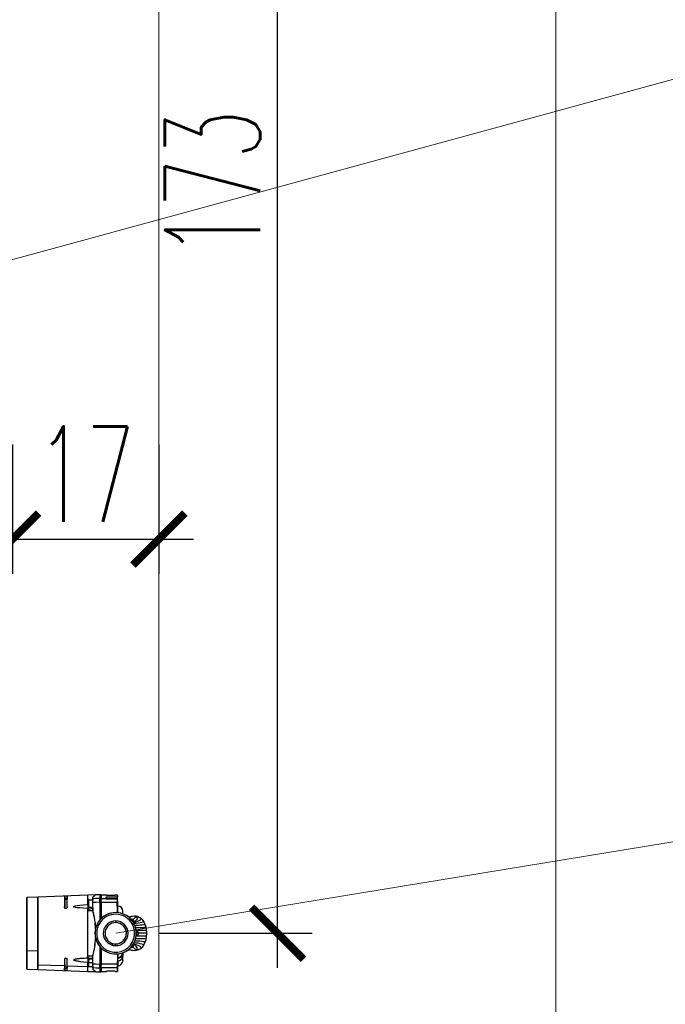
# Model space of a CAD drawing. Header units: millimetres. Extents: x -26122 to -12632, y -5851 to 1414.
# Tile 70 of 73: x -13029 to -12954, y -78 to 35. Entities that reach past the tile are written whole.
import ezdxf

# ---------------------------------------------------------------- set-up
doc = ezdxf.new("R2010")
doc.units = ezdxf.units.MM
doc.layers.add('A-INW-SC', color=30, linetype='Continuous', lineweight=13)
doc.layers.add('CS_WIDOK', color=30, linetype='Continuous')
doc.styles.add('wymiar', font='romans.shx', dxfattribs={"width": 0.6})
doc.dimstyles.new('Copy of WYM_75', dxfattribs={"dimtxt": 10, "dimasz": 8, "dimexe": 7.5, "dimexo": 7.5, "dimgap": 3, "dimtad": 1, "dimdec": 1, "dimdsep": 46, "dimtxsty": 'wymiar', "dimblk1": 'ARCHTICK', "dimblk2": 'ARCHTICK', "dimsah": 1, "dimcen": 12, "dimdle": 5, "dimclre": 5, "dimclrt": 12, "dimadec": 0, "dimazin": 0, "dimtfac": 1, "dimtdec": 1, "dimtmove": 0, "dimatfit": 3, "dimldrblk": 'ARCHTICK', "dimfxl": 1, "dimarcsym": 0})

# ---------------------------------------------------------------- blocks, each defined once
blk = doc.blocks.new('_ArchTick')
at = {"color": 0, "linetype": 'ByBlock', "const_width": 0.15}
blk.add_lwpolyline([(-0.5, -0.5), (0.5, 0.5)], dxfattribs=at)
blk = doc.blocks.new('*D80')
at = {"layer": 'CS_WIDOK', "color": 0, "lineweight": -2, "transparency": 16777216}
blk.add_line((-12999.1, -73.97), (-12999.1, 107.16), dxfattribs=at)
at = {"layer": 'CS_WIDOK', "color": 7, "lineweight": -2, "transparency": 16777216}
for p, q in [((-13007.8, 103.16), (-12995.1, 103.16)), ((-13012.78, -69.97), (-12995.1, -69.97))]:
    blk.add_line(p, q, dxfattribs=at)
at = {"layer": 'CS_WIDOK', "color": 0, "lineweight": -2, "transparency": 16777216, "xscale": 6, "yscale": 6, "zscale": 6}
for p, rotation in [((-12999.1, 103.16), 90), ((-12999.1, -69.97), 270)]:
    blk.add_blockref('_ArchTick', p, dxfattribs=dict(at, rotation=rotation))
at = {"layer": 'CS_WIDOK', "color": 7, "transparency": 16777216, "insert": (-13006.6, 16.59), "char_height": 11, "attachment_point": 5, "rotation": 90, "style": 'wymiar'}
blk.add_mtext('173', dxfattribs=at)
blk = doc.blocks.new('*D81')
at = {"layer": 'CS_WIDOK', "color": 7, "lineweight": -2, "transparency": 16777216}
for p, q in [((-13029.68, -13.54), (-13029.68, -28.47)), ((-13012.8, -13.54), (-13012.8, -28.47))]:
    blk.add_line(p, q, dxfattribs=at)
at = {"layer": 'CS_WIDOK', "color": 0, "lineweight": -2, "transparency": 16777216}
blk.add_line((-13033.68, -24.47), (-13008.8, -24.47), dxfattribs=at)
at = {"layer": 'CS_WIDOK', "color": 0, "lineweight": -2, "transparency": 16777216, "xscale": 6, "yscale": 6, "zscale": 6, "rotation": 180}
blk.add_blockref('_ArchTick', (-13029.68, -24.47), dxfattribs=at)
at = {"layer": 'CS_WIDOK', "color": 0, "lineweight": -2, "transparency": 16777216, "xscale": 6, "yscale": 6, "zscale": 6}
blk.add_blockref('_ArchTick', (-13012.8, -24.47), dxfattribs=at)
at = {"layer": 'CS_WIDOK', "color": 7, "transparency": 16777216, "insert": (-13021.24, -16.97), "char_height": 11, "attachment_point": 5, "style": 'wymiar'}
blk.add_mtext('17', dxfattribs=at)

msp = doc.modelspace()

# ---------------------------------------------------------------- linework, layer by layer
at = {"color": 7, "lineweight": 15}
for p, q in [((-12935.19, 33.61), (-13049.51, 2.38)), ((-12921.03, -54.09), (-13017.78, -69.97))]:
    msp.add_line(p, q, dxfattribs=at)
at = {"color": 7, "linetype": 'Continuous', "lineweight": 25}
for p, q in [((-13026.76, -65.8), (-13028.03, -65.85)), ((-13021.01, -65.57), (-13026.76, -65.8)), ((-13023.67, -65.74), (-13023.67, -65.96)), ((-13023.38, -65.72), (-13023.38, -65.95)), ((-13023.38, -65.74), (-13023.38, -65.97)), ((-13020.08, -65.54), (-13021.01, -65.58)), ((-13021.01, -65.91), (-13021.01, -66.04)), ((-13020.42, -65.79), (-13020.42, -66.16)), ((-13019.61, -65.52), (-13020.08, -65.54)), ((-13020.08, -65.54), (-13020.08, -65.54)), ((-13019.46, -65.54), (-13019.61, -65.52)), ((-13018.86, -65.56), (-13019.46, -65.56)), ((-13018.87, -65.75), (-13017.58, -65.75)), ((-13018.76, -65.99), (-13018.87, -65.75)), ((-13017.86, -65.62), (-13018.84, -65.62)), ((-13017.86, -65.62), (-13018.84, -65.62)), ((-13017.56, -65.56), (-13017.86, -65.56)), ((-13017.52, -66.84), (-13017.56, -65.57)), ((-13023.68, -66.42), (-13023.66, -66.42)), ((-13023.38, -66.08), (-13023.66, -66.09)), ((-13023.66, -66.27), (-13023.66, -66.31)), ((-13021.01, -66.42), (-13021.01, -66.46)), ((-13021.01, -66.42), (-13020.91, -66.42)), ((-13021.01, -66.64), (-13021.01, -66.46)), ((-13021.01, -66.74), (-13020.91, -66.75)), ((-13020.41, -66.16), (-13020.91, -66.16)), ((-13020.91, -66.58), (-13020.91, -66.38)), ((-13020.91, -66.38), (-13020.91, -66.38)), ((-13020.91, -66.38), (-13020.91, -66.58)), ((-13020.91, -66.78), (-13020.91, -66.58)), ((-13020.91, -66.58), (-13020.91, -66.78)), ((-13020.91, -66.58), (-13020.91, -66.58)), ((-13020.91, -66.78), (-13020.91, -66.78)), ((-13020.91, -66.78), (-13020.91, -66.78)), ((-13020.41, -67.01), (-13020.91, -67.01)), ((-13020.41, -67.39), (-13020.41, -66.41)), ((-13019.61, -65.96), (-13019.61, -65.96)), ((-13019.61, -66.38), (-13019.61, -66.38)), ((-13017.6, -65.99), (-13019.46, -65.99)), ((-13017.6, -66.42), (-13019.46, -66.42)), ((-13018.88, -65.99), (-13017.6, -65.99)), ((-13017.6, -65.99), (-13017.6, -65.99)), ((-13021.01, -67.36), (-13021.01, -67.1)), ((-13016.94, -67.74), (-13016.94, -67.44)), ((-13016.45, -67.97), (-13016.51, -67.95)), ((-13015.61, -68), (-13015.62, -68)), ((-13015.62, -68), (-13015.6, -68)), ((-13016.09, -68.28), (-13016.09, -68.28)), ((-13015.69, -68.83), (-13015.86, -68.92)), ((-13014.94, -68.2), (-13014.86, -68.25)), ((-13014.7, -68.39), (-13014.72, -68.37)), ((-13014.27, -69.31), (-13014.27, -69.31)), ((-13028.03, -70.17), (-13028.03, -69.77)), ((-13015.35, -69.77), (-13015.4, -69.77)), ((-13015.4, -69.77), (-13015.35, -69.77)), ((-13015.35, -70.17), (-13015.4, -70.17)), ((-13015.13, -69.97), (-13015.39, -69.97)), ((-13019.88, -71.12), (-13019.7, -71.02)), ((-13019.88, -71.12), (-13019.88, -71.12)), ((-13018.14, -71.15), (-13018.19, -71.35)), ((-13017.78, -71.41), (-13017.78, -71.21)), ((-13017.78, -71.21), (-13017.78, -71.21)), ((-13014.72, -71.58), (-13014.7, -71.56)), ((-13014.26, -70.64), (-13014.26, -70.64)), ((-13028.03, -71.95), (-13026.76, -71.98)), ((-13021.01, -72.84), (-13021.01, -72.59)), ((-13020.41, -73.54), (-13020.41, -72.56)), ((-13019.47, -71.66), (-13019.47, -71.66)), ((-13017.55, -72.75), (-13017.55, -72.58)), ((-13016.96, -72.67), (-13016.94, -72.21)), ((-13016.96, -72.25), (-13016.96, -72.22)), ((-13016.96, -72.35), (-13016.95, -72.22)), ((-13016.95, -73.13), (-13016.92, -72.2)), ((-13016.51, -72), (-13016.45, -71.98)), ((-13015.62, -71.95), (-13015.61, -71.95)), ((-13015.62, -71.95), (-13015.6, -71.95)), ((-13014.94, -71.75), (-13014.86, -71.7)), ((-13023.68, -73.74), (-13026.76, -73.64)), ((-13023.68, -73.53), (-13023.66, -73.53)), ((-13023.66, -73.53), (-13023.66, -73.53)), ((-13023.66, -73.67), (-13023.66, -73.64)), ((-13023.66, -73.86), (-13023.38, -73.86)), ((-13021.01, -73.84), (-13023.38, -73.75)), ((-13021.01, -72.79), (-13020.41, -72.84)), ((-13021.01, -73.2), (-13020.91, -73.2)), ((-13021.01, -73.53), (-13020.91, -73.53)), ((-13020.41, -72.94), (-13020.91, -72.94)), ((-13020.91, -73.25), (-13020.91, -73.14)), ((-13020.91, -73.25), (-13020.91, -73.14)), ((-13020.91, -73.48), (-13020.91, -73.25)), ((-13020.91, -73.48), (-13020.91, -73.25)), ((-13020.91, -73.25), (-13020.91, -73.25)), ((-13020.41, -73.37), (-13020.91, -73.37)), ((-13020.91, -73.6), (-13020.91, -73.48)), ((-13020.91, -73.6), (-13020.91, -73.48)), ((-13020.91, -73.48), (-13020.91, -73.48)), ((-13020.91, -73.79), (-13020.41, -73.79)), ((-13020.42, -73.79), (-13020.42, -74.16)), ((-13019.61, -73.56), (-13019.61, -73.57)), ((-13017.6, -73.53), (-13019.46, -73.53)), ((-13017.56, -74.38), (-13017.54, -73.71)), ((-13017.54, -73.13), (-13017.55, -72.84)), ((-13028.03, -74.1), (-13026.76, -74.15)), ((-13026.76, -74.15), (-13021.01, -74.37)), ((-13023.67, -74.21), (-13023.67, -73.99)), ((-13023.38, -74.21), (-13023.38, -73.98)), ((-13023.38, -74.22), (-13023.38, -74)), ((-13021.01, -74.37), (-13020.08, -74.4)), ((-13020.08, -74.41), (-13020.1, -74.4)), ((-13020.08, -74.41), (-13019.61, -74.42)), ((-13019.61, -73.99), (-13019.61, -73.99)), ((-13019.61, -74.42), (-13019.46, -74.41)), ((-13017.6, -73.96), (-13019.46, -73.96)), ((-13019.46, -74.38), (-13018.86, -74.38)), ((-13017.86, -74.33), (-13018.84, -74.33)), ((-13017.86, -74.38), (-13017.56, -74.38))]:
    msp.add_line(p, q, dxfattribs=at)
at = {"color": 7, "linetype": 'Continuous', "lineweight": 25, "flags": 128}
for points in [[(-13028.03, -68), (-13028.03, -67.71), (-13028.03, -67.44), (-13028.03, -67.19), (-13028.03, -66.95), (-13028.03, -66.74), (-13028.03, -66.54), (-13028.03, -66.37), (-13028.03, -66.22), (-13028.03, -66.09), (-13028.03, -65.99), (-13028.03, -65.92), (-13028.03, -65.87), (-13028.03, -65.85), (-13028.03, -65.86), (-13028.03, -65.89), (-13028.03, -65.95), (-13028.03, -66.03), (-13028.03, -66.14), (-13028.03, -66.28), (-13028.03, -66.44), (-13028.03, -66.62), (-13028.03, -66.82), (-13028.03, -67.05), (-13028.03, -67.29), (-13028.03, -67.55), (-13028.03, -67.83), (-13028.03, -68.12), (-13028.03, -68.42), (-13028.03, -68.73), (-13028.03, -69.05), (-13028.03, -69.38), (-13028.03, -69.71), (-13028.03, -70.04), (-13028.03, -70.37), (-13028.03, -70.7), (-13028.03, -71.03), (-13028.03, -71.35), (-13028.03, -71.65), (-13028.03, -71.95)], [(-13026.76, -65.8), (-13026.76, -65.81), (-13026.76, -65.84), (-13026.76, -65.9), (-13026.76, -65.98), (-13026.76, -66.1), (-13026.76, -66.23), (-13026.76, -66.39), (-13026.76, -66.58), (-13026.76, -66.78), (-13026.76, -67.01), (-13026.76, -67.26), (-13026.76, -67.52), (-13026.76, -67.8), (-13026.76, -68.1), (-13026.76, -68.4), (-13026.76, -68.72), (-13026.76, -69.04), (-13026.76, -69.37), (-13026.76, -69.71), (-13026.76, -70.04), (-13026.76, -70.38), (-13026.76, -70.71), (-13026.76, -71.04), (-13026.76, -71.36), (-13026.76, -71.67), (-13026.76, -71.98)], [(-13026.76, -73.64), (-13026.76, -73.47), (-13026.76, -73.27), (-13026.76, -73.05), (-13026.76, -72.82), (-13026.76, -72.56), (-13026.76, -72.29), (-13026.76, -72), (-13026.76, -71.7), (-13026.76, -71.39), (-13026.76, -71.07), (-13026.76, -70.74), (-13026.76, -70.41), (-13026.76, -70.07), (-13026.76, -69.74), (-13026.76, -69.4), (-13026.76, -69.07), (-13026.76, -68.75), (-13026.76, -68.43), (-13026.76, -68.12), (-13026.76, -67.83), (-13026.76, -67.55), (-13026.76, -67.28), (-13026.76, -67.03), (-13026.76, -66.8), (-13026.76, -66.6), (-13026.76, -66.41), (-13026.76, -66.25), (-13026.76, -66.11), (-13026.76, -65.99), (-13026.76, -65.9), (-13026.76, -65.84), (-13026.76, -65.81), (-13026.76, -65.8)], [(-13023.68, -65.76), (-13023.68, -65.74), (-13023.67, -65.74)], [(-13023.68, -65.76), (-13023.68, -65.82), (-13023.68, -65.92), (-13023.68, -66.03), (-13023.68, -66.16), (-13023.68, -66.31), (-13023.68, -66.49), (-13023.68, -66.68), (-13023.68, -66.88)], [(-13023.38, -65.72), (-13023.38, -65.73), (-13023.38, -65.74)], [(-13023.38, -66.87), (-13023.38, -66.66), (-13023.38, -66.47), (-13023.38, -66.3), (-13023.38, -66.15), (-13023.38, -66.01), (-13023.38, -65.9), (-13023.38, -65.81), (-13023.38, -65.74)], [(-13021.01, -66.42), (-13021.01, -66.23), (-13021.01, -66.06), (-13021.01, -65.92), (-13021.01, -65.8), (-13021.01, -65.7), (-13021.01, -65.63), (-13021.01, -65.59), (-13021.01, -65.58)], [(-13020.08, -65.54), (-13020.12, -65.57), (-13020.23, -65.65), (-13020.42, -65.79)], [(-13020.41, -65.98), (-13020.42, -65.87), (-13020.42, -65.79)], [(-13020.08, -65.54), (-13020.09, -65.54), (-13020.1, -65.55)], [(-13019.61, -65.52), (-13019.61, -65.53), (-13019.61, -65.55), (-13019.61, -65.61), (-13019.61, -65.7), (-13019.61, -65.81), (-13019.61, -65.96)], [(-13019.46, -65.54), (-13019.46, -65.54), (-13019.46, -65.57), (-13019.46, -65.63), (-13019.46, -65.71), (-13019.46, -65.83), (-13019.46, -65.97)], [(-13018.88, -65.99), (-13018.88, -65.86), (-13018.87, -65.75)], [(-13018.84, -65.62), (-13018.86, -65.57), (-13018.86, -65.57)], [(-13017.86, -65.56), (-13017.86, -65.56), (-13017.86, -65.62)], [(-13017.56, -65.57), (-13017.56, -65.57), (-13017.57, -65.63), (-13017.58, -65.75)], [(-13017.57, -66.14), (-13017.58, -65.93), (-13017.58, -65.75)], [(-13028.03, -71.84), (-13028.03, -71.38), (-13028.03, -70.89), (-13028.03, -70.39), (-13028.03, -69.88), (-13028.03, -69.38), (-13028.03, -68.88), (-13028.03, -68.4), (-13028.03, -67.95), (-13028.03, -67.53), (-13028.03, -67.16), (-13028.03, -66.83), (-13028.03, -66.56), (-13028.03, -66.34), (-13028.03, -66.19), (-13028.03, -66.1), (-13028.03, -66.09)], [(-13023.67, -66.99), (-13023.68, -66.93), (-13023.68, -66.88)], [(-13023.38, -66.97), (-13023.39, -67.01), (-13023.41, -67.05), (-13023.45, -67.09), (-13023.48, -67.11), (-13023.5, -67.12), (-13023.52, -67.12), (-13023.54, -67.12), (-13023.57, -67.12), (-13023.6, -67.1), (-13023.64, -67.07), (-13023.66, -67.03), (-13023.67, -66.99)], [(-13023.66, -67.03), (-13023.66, -66.87), (-13023.66, -66.59), (-13023.66, -66.37), (-13023.66, -66.21), (-13023.66, -66.12), (-13023.66, -66.09)], [(-13023.66, -66.09), (-13023.66, -66.13), (-13023.66, -66.25)], [(-13023.66, -66.25), (-13023.66, -66.26), (-13023.66, -66.27)], [(-13023.66, -66.31), (-13023.66, -66.34), (-13023.66, -66.38), (-13023.66, -66.4), (-13023.66, -66.42)], [(-13023.66, -66.42), (-13023.66, -66.65), (-13023.66, -66.96), (-13023.66, -67.03)], [(-13023.38, -65.95), (-13023.38, -65.96), (-13023.38, -65.97)], [(-13023.38, -65.96), (-13023.38, -65.98), (-13023.38, -66.04), (-13023.38, -66.08)], [(-13023.38, -65.97), (-13023.38, -66), (-13023.38, -66.04), (-13023.38, -66.08), (-13023.38, -66.08)], [(-13023.38, -66.86), (-13023.38, -66.75), (-13023.38, -66.57), (-13023.38, -66.4), (-13023.38, -66.26), (-13023.38, -66.14), (-13023.38, -66.04), (-13023.38, -65.97)], [(-13023.38, -66.87), (-13023.38, -66.93), (-13023.38, -66.97)], [(-13021.01, -67.1), (-13021.5, -67.08), (-13021.9, -67.05), (-13022.22, -67.02), (-13022.4, -66.99), (-13022.53, -66.96), (-13022.61, -66.94), (-13022.63, -66.92), (-13022.64, -66.92), (-13022.64, -66.91), (-13022.64, -66.9), (-13022.63, -66.89), (-13022.61, -66.88), (-13022.53, -66.85), (-13022.4, -66.81), (-13022.22, -66.78), (-13021.9, -66.74), (-13021.5, -66.69), (-13021.01, -66.64)], [(-13021.01, -66.64), (-13021.01, -66.73), (-13021.01, -66.81), (-13021.01, -66.89), (-13021.01, -66.95), (-13021.01, -67.01), (-13021.01, -67.06), (-13021.01, -67.09), (-13021.01, -67.1)], [(-13020.91, -67.01), (-13020.91, -66.99), (-13020.91, -66.95), (-13020.91, -66.88), (-13020.91, -66.79), (-13020.91, -66.69), (-13020.91, -66.58), (-13020.91, -66.47), (-13020.91, -66.37), (-13020.91, -66.28), (-13020.91, -66.21), (-13020.91, -66.17), (-13020.91, -66.16)], [(-13020.91, -66.16), (-13020.91, -66.17), (-13020.91, -66.21), (-13020.91, -66.28), (-13020.91, -66.37), (-13020.91, -66.47), (-13020.91, -66.58), (-13020.91, -66.69), (-13020.91, -66.79), (-13020.91, -66.88), (-13020.91, -66.95), (-13020.91, -66.99), (-13020.91, -67.01)], [(-13020.42, -67.01), (-13020.42, -67.06), (-13020.41, -67.11)], [(-13019.61, -65.96), (-13020.06, -65.97), (-13020.41, -65.98)], [(-13019.61, -66.38), (-13020.06, -66.4), (-13020.41, -66.41)], [(-13019.61, -66.38), (-13019.61, -66.24), (-13019.61, -66.11), (-13019.61, -66.02), (-13019.61, -65.96)], [(-13019.46, -65.97), (-13019.55, -65.97), (-13019.61, -65.96)], [(-13019.61, -66.38), (-13019.61, -67.03), (-13019.61, -67.68), (-13019.61, -68.33), (-13019.61, -68.44)], [(-13019.46, -66.39), (-13019.55, -66.39), (-13019.61, -66.38)], [(-13019.46, -66.39), (-13019.46, -66.25), (-13019.46, -66.12), (-13019.46, -66.03), (-13019.46, -65.97)], [(-13019.46, -66.33), (-13019.46, -66.29), (-13019.46, -66.29), (-13019.46, -66.32), (-13019.46, -66.34)], [(-13019.46, -66.39), (-13019.46, -67.04), (-13019.46, -67.68), (-13019.46, -68.27)], [(-13017.57, -66.14), (-13017.58, -66.06), (-13017.6, -65.99)], [(-13017.58, -67.6), (-13017.58, -67.31), (-13017.6, -66.42)], [(-13017.51, -67.61), (-13017.51, -67.57), (-13017.51, -67.52), (-13017.52, -67.46), (-13017.52, -67.38), (-13017.52, -67.34), (-13017.52, -67.3), (-13017.52, -67.25), (-13017.52, -67.17), (-13017.52, -67.1), (-13017.52, -67.04), (-13017.52, -66.99), (-13017.52, -66.94), (-13017.52, -66.92), (-13017.52, -66.9), (-13017.52, -66.88), (-13017.52, -66.86), (-13017.52, -66.84), (-13017.52, -66.84)], [(-13028.03, -71.95), (-13028.03, -72.24), (-13028.03, -72.51), (-13028.03, -72.76), (-13028.03, -73), (-13028.03, -73.21), (-13028.03, -73.41), (-13028.03, -73.58), (-13028.03, -73.73), (-13028.03, -73.85), (-13028.03, -73.95), (-13028.03, -74.03), (-13028.03, -74.08), (-13028.03, -74.1), (-13028.03, -74.09), (-13028.03, -74.06), (-13028.03, -74), (-13028.03, -73.92), (-13028.03, -73.81), (-13028.03, -73.67), (-13028.03, -73.51), (-13028.03, -73.33), (-13028.03, -73.12), (-13028.03, -72.9), (-13028.03, -72.66), (-13028.03, -72.4), (-13028.03, -72.12), (-13028.03, -71.83), (-13028.03, -71.53), (-13028.03, -71.21), (-13028.03, -70.89), (-13028.03, -70.57), (-13028.03, -70.24), (-13028.03, -69.91), (-13028.03, -69.57), (-13028.03, -69.24), (-13028.03, -68.92), (-13028.03, -68.6), (-13028.03, -68.29), (-13028.03, -68)], [(-13028.03, -68.11), (-13028.03, -68.5), (-13028.03, -68.91), (-13028.03, -69.34), (-13028.03, -69.77)], [(-13021.01, -67.16), (-13021.01, -67.24), (-13021.01, -67.38)], [(-13021.01, -72.57), (-13021.01, -72.28), (-13021.01, -71.98), (-13021.01, -71.66), (-13021.01, -71.34), (-13021.01, -71), (-13021.01, -70.66), (-13021.01, -70.32), (-13021.01, -69.97), (-13021.01, -69.63), (-13021.01, -69.28), (-13021.01, -68.94), (-13021.01, -68.61), (-13021.01, -68.29), (-13021.01, -67.97), (-13021.01, -67.67), (-13021.01, -67.38)], [(-13021.01, -72.53), (-13021.01, -72.43), (-13021.01, -71.98), (-13021.01, -71.5), (-13021.01, -71.01), (-13021.01, -70.49), (-13021.01, -69.97), (-13021.01, -69.45), (-13021.01, -68.94), (-13021.01, -68.44), (-13021.01, -67.97), (-13021.01, -67.52), (-13021.01, -67.47)], [(-13020.41, -67.11), (-13020.41, -67.23), (-13020.41, -67.37)], [(-13020.41, -67.39), (-13020.41, -67.38), (-13020.41, -67.37)], [(-13020.41, -67.37), (-13020.41, -67.38), (-13020.4, -67.39)], [(-13016.45, -67.99), (-13016.45, -67.99), (-13016.45, -67.97), (-13016.45, -67.97)], [(-13015.31, -68.11), (-13015.27, -68.2), (-13015.3, -68.31), (-13015.37, -68.42), (-13015.48, -68.52), (-13015.58, -68.58), (-13015.72, -68.64), (-13015.8, -68.66)], [(-13017.78, -68.54), (-13017.78, -68.65), (-13017.78, -68.74)], [(-13015.87, -68.56), (-13015.83, -68.48), (-13015.79, -68.4)], [(-13015.77, -68.65), (-13015.77, -68.65), (-13015.8, -68.65), (-13015.8, -68.65)], [(-13014.86, -68.25), (-13014.84, -68.31), (-13014.87, -68.38), (-13014.97, -68.45), (-13015.12, -68.53), (-13015.3, -68.61), (-13015.51, -68.68), (-13015.76, -68.72)], [(-13014.53, -68.62), (-13014.53, -68.62), (-13014.54, -68.66), (-13014.62, -68.69), (-13014.76, -68.73), (-13014.95, -68.78), (-13015.17, -68.82), (-13015.43, -68.85), (-13015.67, -68.86)], [(-13014.37, -68.96), (-13014.37, -68.97), (-13014.44, -68.98), (-13014.58, -69.01), (-13014.78, -69.03), (-13014.98, -69.05), (-13015.2, -69.06), (-13015.46, -69.07), (-13015.58, -69.07)], [(-13014.27, -69.31), (-13014.26, -69.31), (-13014.3, -69.32), (-13014.35, -69.32), (-13014.44, -69.32), (-13014.55, -69.33), (-13014.82, -69.33), (-13014.99, -69.33), (-13015.17, -69.34), (-13015.38, -69.34), (-13015.49, -69.34)], [(-13014.77, -68.32), (-13014.8, -68.29), (-13014.93, -68.2)], [(-13014.86, -68.25), (-13014.75, -68.34), (-13014.7, -68.39)], [(-13014.21, -69.64), (-13014.23, -69.48), (-13014.26, -69.31)], [(-13028.03, -70.17), (-13028.03, -70.8), (-13028.03, -71.4), (-13028.03, -71.97), (-13028.03, -72.48), (-13028.03, -72.93), (-13028.03, -73.3), (-13028.03, -73.58), (-13028.03, -73.77), (-13028.03, -73.86)], [(-13014.22, -69.64), (-13014.21, -69.64), (-13014.24, -69.65), (-13014.3, -69.65), (-13014.38, -69.65), (-13014.49, -69.65), (-13014.76, -69.65), (-13014.93, -69.65), (-13015.12, -69.65), (-13015.33, -69.65), (-13015.43, -69.65)], [(-13014.22, -70.3), (-13014.21, -70.3), (-13014.24, -70.3), (-13014.3, -70.3), (-13014.38, -70.3), (-13014.49, -70.3), (-13014.76, -70.3), (-13014.93, -70.3), (-13015.12, -70.3), (-13015.33, -70.3), (-13015.42, -70.3)], [(-13014.2, -69.97), (-13014.2, -69.97), (-13014.23, -69.97), (-13014.34, -69.97), (-13014.53, -69.97), (-13014.8, -69.97), (-13015.13, -69.97)], [(-13014.26, -70.64), (-13014.23, -70.48), (-13014.21, -70.3)], [(-13014.2, -69.97), (-13014.2, -69.83), (-13014.21, -69.64)], [(-13014.21, -70.3), (-13014.2, -70.15), (-13014.2, -69.97)], [(-13019.61, -71.51), (-13019.61, -71.62), (-13019.61, -72.27), (-13019.61, -72.92), (-13019.61, -73.56)], [(-13016.07, -71.64), (-13016.02, -71.63), (-13015.95, -71.6)], [(-13015.95, -71.6), (-13015.88, -71.55), (-13015.82, -71.48)], [(-13015.95, -71.6), (-13015.86, -71.58), (-13015.79, -71.55)], [(-13015.82, -71.48), (-13015.8, -71.52), (-13015.79, -71.55)], [(-13015.31, -71.84), (-13015.27, -71.74), (-13015.3, -71.64), (-13015.37, -71.53), (-13015.48, -71.43), (-13015.58, -71.36), (-13015.72, -71.31), (-13015.8, -71.29)], [(-13015.8, -71.3), (-13015.77, -71.3), (-13015.77, -71.3)], [(-13014.86, -71.7), (-13014.84, -71.64), (-13014.87, -71.57), (-13014.97, -71.5), (-13015.12, -71.41), (-13015.3, -71.33), (-13015.51, -71.27), (-13015.75, -71.23)], [(-13014.53, -71.33), (-13014.53, -71.32), (-13014.54, -71.29), (-13014.62, -71.26), (-13014.76, -71.21), (-13014.95, -71.17), (-13015.17, -71.13), (-13015.43, -71.1), (-13015.68, -71.09)], [(-13014.37, -70.99), (-13014.37, -70.98), (-13014.44, -70.96), (-13014.58, -70.94), (-13014.78, -70.92), (-13014.98, -70.9), (-13015.2, -70.89), (-13015.46, -70.88), (-13015.58, -70.88)], [(-13014.26, -70.64), (-13014.26, -70.64), (-13014.29, -70.63), (-13014.35, -70.63), (-13014.43, -70.62), (-13014.54, -70.62), (-13014.81, -70.62), (-13015.16, -70.61), (-13015.35, -70.61), (-13015.49, -70.61)], [(-13014.86, -71.7), (-13014.75, -71.61), (-13014.7, -71.56)], [(-13028.03, -73.86), (-13028.03, -73.85), (-13028.03, -73.74), (-13028.03, -73.52), (-13028.03, -73.22), (-13028.03, -72.83), (-13028.03, -72.37), (-13028.03, -71.84)], [(-13026.76, -71.98), (-13026.76, -72.26), (-13026.76, -72.54), (-13026.76, -72.79), (-13026.76, -73.03), (-13026.76, -73.25), (-13026.76, -73.45), (-13026.76, -73.62), (-13026.76, -73.78), (-13026.76, -73.9), (-13026.76, -74), (-13026.76, -74.08), (-13026.76, -74.13), (-13026.76, -74.15), (-13026.76, -74.15)], [(-13021.01, -72.57), (-13021.01, -72.71), (-13021.01, -72.79)], [(-13020.41, -72.58), (-13020.41, -72.57), (-13020.4, -72.55)], [(-13020.41, -72.56), (-13020.41, -72.57), (-13020.41, -72.58)], [(-13020.41, -72.84), (-13020.41, -72.72), (-13020.41, -72.58)], [(-13019.46, -71.67), (-13019.46, -72.27), (-13019.46, -72.91), (-13019.46, -73.55)], [(-13017.58, -72.34), (-13017.59, -72.9), (-13017.6, -73.53)], [(-13017.55, -72.58), (-13017.56, -72.45), (-13017.56, -72.34)], [(-13017.53, -72.34), (-13017.53, -72.37), (-13017.55, -72.58)], [(-13016.96, -72.35), (-13016.96, -72.3), (-13016.96, -72.25)], [(-13016.95, -73.13), (-13016.96, -73.14), (-13016.96, -73.12), (-13016.96, -73.06), (-13016.96, -72.97), (-13016.96, -72.92), (-13016.96, -72.85), (-13016.96, -72.77), (-13016.96, -72.67)], [(-13016.45, -71.98), (-13016.45, -71.98), (-13016.45, -71.96)], [(-13014.93, -71.75), (-13014.8, -71.66), (-13014.77, -71.63)], [(-13026.76, -74.15), (-13026.76, -74.15), (-13026.76, -74.13), (-13026.76, -74.08), (-13026.76, -74.01), (-13026.76, -73.91), (-13026.76, -73.79), (-13026.76, -73.64)], [(-13023.67, -72.96), (-13023.68, -73.02), (-13023.68, -73.07)], [(-13023.68, -73.07), (-13023.68, -73.16), (-13023.68, -73.26), (-13023.68, -73.35), (-13023.68, -73.44), (-13023.68, -73.52), (-13023.68, -73.6), (-13023.68, -73.67), (-13023.68, -73.74)], [(-13023.68, -73.74), (-13023.68, -73.82), (-13023.68, -73.89), (-13023.68, -73.96), (-13023.68, -74.02), (-13023.68, -74.07), (-13023.68, -74.12), (-13023.68, -74.16), (-13023.68, -74.19)], [(-13023.67, -72.96), (-13023.66, -72.92), (-13023.64, -72.88), (-13023.6, -72.84), (-13023.57, -72.83), (-13023.54, -72.83), (-13023.52, -72.83), (-13023.5, -72.83), (-13023.48, -72.84), (-13023.45, -72.86), (-13023.41, -72.89), (-13023.39, -72.93), (-13023.38, -72.97)], [(-13023.66, -73.86), (-13023.66, -73.82), (-13023.66, -73.72), (-13023.66, -73.55), (-13023.66, -73.32), (-13023.66, -73.03), (-13023.66, -72.92)], [(-13023.66, -73.53), (-13023.66, -73.3), (-13023.66, -72.99), (-13023.66, -72.92)], [(-13023.66, -73.64), (-13023.66, -73.6), (-13023.66, -73.57), (-13023.66, -73.55), (-13023.66, -73.53)], [(-13023.66, -73.7), (-13023.66, -73.68), (-13023.66, -73.67)], [(-13023.66, -73.7), (-13023.66, -73.82), (-13023.66, -73.86)], [(-13023.38, -73.08), (-13023.38, -73.02), (-13023.38, -72.97)], [(-13023.38, -73.75), (-13023.38, -73.68), (-13023.38, -73.61), (-13023.38, -73.53), (-13023.38, -73.45), (-13023.38, -73.36), (-13023.38, -73.27), (-13023.38, -73.18), (-13023.38, -73.08)], [(-13023.38, -73.56), (-13023.38, -73.48), (-13023.38, -73.4), (-13023.38, -73.3), (-13023.38, -73.21), (-13023.38, -73.11), (-13023.38, -73.09)], [(-13023.38, -73.98), (-13023.38, -73.95), (-13023.38, -73.91), (-13023.38, -73.87), (-13023.38, -73.82), (-13023.38, -73.76), (-13023.38, -73.7), (-13023.38, -73.63), (-13023.38, -73.56)], [(-13023.38, -74.21), (-13023.38, -74.17), (-13023.38, -74.13), (-13023.38, -74.08), (-13023.38, -74.03), (-13023.38, -73.97), (-13023.38, -73.9), (-13023.38, -73.83), (-13023.38, -73.75)], [(-13023.38, -73.86), (-13023.38, -73.93), (-13023.38, -73.99)], [(-13023.38, -73.86), (-13023.38, -73.91), (-13023.38, -73.98)], [(-13021.01, -72.84), (-13021.21, -72.85), (-13021.4, -72.87), (-13021.57, -72.88), (-13021.74, -72.89), (-13021.89, -72.9), (-13022.01, -72.91), (-13022.12, -72.92), (-13022.22, -72.93), (-13022.31, -72.94), (-13022.37, -72.95), (-13022.42, -72.96), (-13022.47, -72.97), (-13022.51, -72.98), (-13022.61, -73.01), (-13022.63, -73.02), (-13022.64, -73.03), (-13022.64, -73.04), (-13022.64, -73.05), (-13022.63, -73.06), (-13022.61, -73.07), (-13022.51, -73.11), (-13022.42, -73.13), (-13022.31, -73.15), (-13022.22, -73.17), (-13022.12, -73.18), (-13022.01, -73.2), (-13021.88, -73.22), (-13021.49, -73.26), (-13021.01, -73.31)], [(-13021.01, -72.84), (-13021.01, -72.86), (-13021.01, -72.89), (-13021.01, -72.94), (-13021.01, -73), (-13021.01, -73.06), (-13021.01, -73.14), (-13021.01, -73.22), (-13021.01, -73.31)], [(-13021.01, -73.84), (-13021.01, -73.56), (-13021.01, -73.31)], [(-13021.01, -74.36), (-13021.01, -74.36), (-13021.01, -74.31), (-13021.01, -74.25), (-13021.01, -74.15), (-13021.01, -74.03), (-13021.01, -73.89), (-13021.01, -73.72), (-13021.01, -73.53)], [(-13020.91, -73.37), (-13020.91, -73.26), (-13020.91, -73.16), (-13020.91, -73.07), (-13020.91, -73), (-13020.91, -72.96), (-13020.91, -72.94), (-13020.91, -72.96), (-13020.91, -73), (-13020.91, -73.07), (-13020.91, -73.16), (-13020.91, -73.26), (-13020.91, -73.37)], [(-13020.91, -73.37), (-13020.91, -73.48), (-13020.91, -73.58), (-13020.91, -73.67), (-13020.91, -73.74), (-13020.91, -73.78), (-13020.91, -73.79), (-13020.91, -73.78), (-13020.91, -73.74), (-13020.91, -73.67), (-13020.91, -73.58), (-13020.91, -73.48), (-13020.91, -73.37)], [(-13020.42, -72.94), (-13020.42, -72.9), (-13020.41, -72.84)], [(-13019.61, -73.56), (-13020.06, -73.55), (-13020.41, -73.54)], [(-13019.46, -73.55), (-13019.55, -73.56), (-13019.61, -73.57)], [(-13019.61, -73.99), (-13019.61, -73.93), (-13019.61, -73.84), (-13019.61, -73.71), (-13019.61, -73.57)], [(-13019.46, -73.61), (-13019.46, -73.62), (-13019.46, -73.65), (-13019.46, -73.66), (-13019.46, -73.63), (-13019.46, -73.58), (-13019.46, -73.51)], [(-13019.46, -73.98), (-13019.46, -73.92), (-13019.46, -73.82), (-13019.46, -73.7), (-13019.46, -73.55)], [(-13017.55, -72.84), (-13017.55, -72.79), (-13017.55, -72.75)], [(-13023.68, -74.19), (-13023.68, -74.2), (-13023.67, -74.21)], [(-13023.38, -74), (-13023.38, -73.99), (-13023.38, -73.98)], [(-13023.38, -74.22), (-13023.38, -74.21), (-13023.38, -74.21)], [(-13020.41, -73.97), (-13020.42, -74.08), (-13020.42, -74.16)], [(-13020.08, -74.41), (-13020.12, -74.38), (-13020.23, -74.3), (-13020.42, -74.16)], [(-13019.61, -73.99), (-13020.06, -73.98), (-13020.41, -73.97)], [(-13019.46, -73.98), (-13019.55, -73.98), (-13019.61, -73.99)], [(-13019.61, -73.99), (-13019.61, -74.14), (-13019.61, -74.25), (-13019.61, -74.34), (-13019.61, -74.4), (-13019.61, -74.42), (-13019.61, -74.42)], [(-13019.46, -73.98), (-13019.46, -74.12), (-13019.46, -74.23), (-13019.46, -74.32), (-13019.46, -74.38), (-13019.46, -74.41), (-13019.46, -74.41)], [(-13018.84, -74.33), (-13018.86, -74.38), (-13018.86, -74.38)], [(-13017.86, -74.33), (-13017.86, -74.38), (-13017.86, -74.33)], [(-13017.6, -73.96), (-13017.58, -74.15), (-13017.57, -74.28), (-13017.57, -74.36), (-13017.56, -74.38), (-13017.56, -74.38)]]:
    msp.add_lwpolyline(points, dxfattribs=at)
at = {"color": 7, "linetype": 'Continuous', "lineweight": 25}
for centre, radius, start, end in [((-13023.51, -66.14), 0.437, 72.9862, 111.5633), ((-13023.51, -66.39), 0.459, 74.4183, 111.0674), ((-13022.86, -66.34), 0.804, 174.9462, 185.3103), ((-13040.41, -66.37), 20, 359.8951, 1.1122), ((-13009.71, -66.21), 7.89, 178.455, 181.5473), ((-13017.54, -67.43), 0.6, 0.3624, 88.2499), ((-13022.52, -43.42), 23.79, 273.6335, 275.079), ((-13020.77, -70.12), 2.75, 82.3608, 95.0564), ((-13029.22, -69.73), 9.12, 1.6864, 14.8772), ((-13030.37, -69.94), 10.29, 2.7864, 14.3012), ((-13017.78, -69.97), 2.39, 28.6485, 208.6485), ((-13017.78, -69.97), 2.39, 44.9994, 208.6485), ((-13017.78, -69.97), 2.19, 28.6485, 208.6485), ((-13049.24, -67.74), 32.3, 359.9767, 0.5353), ((-13016.56, -68.44), 0.482, 17.5496, 75.5909), ((-13015.41, -71.25), 3.25, 94.1894, 104.561), ((-13015.28, -68.69), 0.579, 92.7344, 150.7684), ((-13015.61, -69.25), 1.25, 57.4213, 90.0983), ((-13015.56, -68.35), 0.353, 44.1636, 96.9637), ((-13015.33, -68.97), 0.866, 56.4976, 88.228), ((-13017.78, -69.97), 2.39, 208.6485, 28.6485), ((-13017.78, -69.97), 2.19, 208.6485, 28.6485), ((-13017.78, -69.97), 1.43, 90.0006, 253.3181), ((-13017.78, -69.97), 1.23, 90.0006, 253.3181), ((-13017.78, -69.97), 1.43, 270.0006, 90.0006), ((-13017.78, -69.97), 1.23, 270.0006, 90.0006), ((-13017.78, -69.97), 1.23, 270.0005, 44.9996), ((-13016.06, -68.91), 0.58, 61.7446, 89.8579), ((-13015.88, -68.53), 0.161, 309.8756, 53.015), ((-13015.88, -69.42), 1.57, 30.5538, 41.0084), ((-13016.51, -69.81), 2.3, 21.4751, 30.9878), ((-13016.29, -69.75), 2.08, 12.2233, 22.159), ((-13015.34, -69.99), 0.214, 3.7817, 92.5295), ((-13015.34, -69.96), 0.211, 266.639, 357.0529), ((-13029.21, -70.22), 9.11, 345.1237, 358.3065), ((-13030.38, -70.01), 10.29, 345.7077, 357.1848), ((-13017.78, -69.97), 2.39, 208.6485, 224.9994), ((-13017.78, -69.97), 1.23, 224.9994, 270.0006), ((-13017.78, -69.97), 1.43, 253.3181, 270.0006), ((-13017.78, -69.97), 1.23, 253.3181, 270.0006), ((-13016.06, -71.34), 0.275, 328.8815, 10.4054), ((-13015.88, -71.42), 0.156, 305.4941, 40.7109), ((-13015.28, -71.26), 0.579, 209.2327, 267.2669), ((-13015.88, -70.53), 1.57, 318.9901, 329.4472), ((-13016.51, -70.14), 2.3, 329.0131, 338.5259), ((-13016.26, -70.21), 2.05, 337.7683, 347.8514), ((-13020.77, -69.83), 2.75, 264.9471, 277.6422), ((-13017.52, -72.18), 0.567, 267.3774, 352.7901), ((-13017.52, -72.28), 0.563, 266.9369, 352.2633), ((-13017.5, -72.58), 0.554, 265.8424, 350.8408), ((-13015.55, -72.25), 1.41, 177.889, 180.0902), ((-13058.95, -72.64), 41.99, 359.9718, 0.4008), ((-13016.56, -71.51), 0.482, 284.0865, 341.0775), ((-13015.41, -68.72), 3.24, 255.4258, 265.743), ((-13015.61, -70.7), 1.25, 269.9032, 302.58), ((-13015.56, -71.6), 0.353, 263.0373, 315.8359), ((-13015.33, -70.98), 0.866, 271.7811, 303.4962), ((-13023.04, -73.6), 0.626, 173.2197, 186.5307), ((-13040.41, -73.58), 20, 358.8912, 0.1083), ((-13009.71, -73.74), 7.89, 178.4552, 181.5448), ((-13004.57, -73.34), 12.98, 179.0657, 181.6814), ((-13017.56, -73.12), 0.6, 271.2126, 358.3304), ((-13023.51, -73.56), 0.459, 248.9421, 285.5791), ((-13023.51, -73.56), 0.459, 248.9364, 285.5848), ((-13023.51, -73.81), 0.436, 248.4222, 287.0352)]:
    msp.add_arc(centre, radius, start, end, dxfattribs=at)
at = {"layer": 'A-INW-SC', "color": 7}
for p, q in [((-12966.99, 461.41), (-12966.99, -592.53)), ((-13012.8, 103.16), (-13012.8, -564.84))]:
    msp.add_line(p, q, dxfattribs=at)

# ---------------------------------------------------------------- dimensions: what is measured, and where the dimension line sits
at = {"layer": 'CS_WIDOK', "color": 7}
dim = msp.add_linear_dim(base=(-12999.1, 103.16), p1=(-13017.78, -69.97), p2=(-13012.8, 103.16), angle=90, dimstyle='Copy of WYM_75', override={"dimtxt": 11, "dimasz": 6, "dimexe": 4, "dimexo": 5, "dimgap": 2, "dimdec": 0, "dimdle": 4, "dimclre": 7, "dimclrt": 7, "dimtmove": 1}, dxfattribs=at)
dim.commit()
dim.dimension.update_dxf_attribs({"geometry": '*D80', "text_midpoint": (-13006.6, 16.59)})
dim = msp.add_linear_dim(base=(-13012.8, -24.47), p1=(-13029.68, -8.54), p2=(-13012.8, -8.54), dimstyle='Copy of WYM_75', override={"dimtxt": 11, "dimasz": 6, "dimexe": 4, "dimexo": 5, "dimgap": 2, "dimdec": 0, "dimdle": 4, "dimclre": 7, "dimclrt": 7, "dimtmove": 1}, dxfattribs=at)
dim.commit()
dim.dimension.update_dxf_attribs({"geometry": '*D81', "text_midpoint": (-13021.24, -16.97)})

doc.saveas('drawing.dxf')
